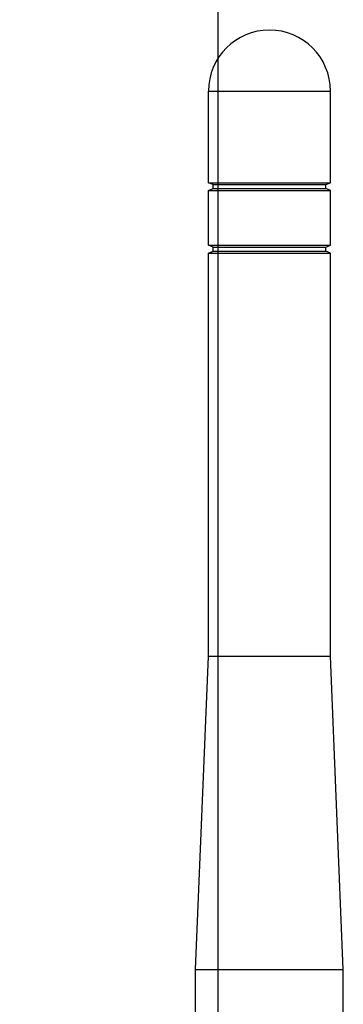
# Model space of a CAD drawing. Header units: inches. Extents: x 0 to 34, y 0 to 22.
# Tile 36 of 125: x 12.9 to 13.5, y 7.2 to 9.1. Entities that reach past the tile are written whole.
import ezdxf

# ---------------------------------------------------------------- set-up
doc = ezdxf.new("R2010")
doc.units = ezdxf.units.IN
doc.header["$LTSCALE"] = 1.87
doc.header["$MEASUREMENT"] = 0
doc.layers.get('0').update_dxf_attribs({"linetype": 'CONTINUOUS'})
doc.layers.add('02___PRT_ALL_AXES', color=7, linetype='CONTINUOUS')
doc.layers.add('DIMENSIONS', color=7, linetype='CONTINUOUS')
doc.styles.get("Standard").update_dxf_attribs({"font": 'txt', "width": 0.8})
doc.dimstyles.new('DIMSTYLE_2', dxfattribs={"dimtxt": 0.125, "dimasz": 0.18, "dimexe": 0.125, "dimexo": 0.0625, "dimgap": 0.09, "dimtad": 0, "dimtih": 1, "dimtoh": 1, "dimdec": 3, "dimlfac": 1.333333, "dimzin": 4, "dimdsep": 46, "dimtxsty": 'STANDARD', "dimblk": '_FILLED', "dimblk1": '_FILLED', "dimblk2": '_FILLED', "dimcen": 0.09, "dimadec": 0, "dimazin": 0, "dimtp": 0.001, "dimtm": 0.001, "dimtfac": 1, "dimtdec": 3, "dimtofl": 0, "dimtmove": 0, "dimatfit": 3, "dimldrblk": '_FILLED', "dimfxl": 1, "dimtolj": 1, "dimtzin": 4, "dimarcsym": 0})

# ---------------------------------------------------------------- blocks, each defined once
blk = doc.blocks.new('*D17')
at = {"layer": 'DIMENSIONS', "color": 2, "linetype": 'CONTINUOUS'}
blk.add_line((13.2907, 6.826), (13.2907, 9.748), dxfattribs=at)
at = {"layer": 'DIMENSIONS', "color": 2, "linetype": 'CONTINUOUS', "insert": (13.2282, 9.8105), "char_height": 0.125, "width": 1.425, "attachment_point": 1, "rotation": 90, "line_spacing_factor": 0.9}
blk.add_mtext('9.116{\\Ftxt.shx;\\W1.000000;\\H0.125000; }[231.55]', dxfattribs=at)
blk = doc.blocks.new('_FILLED')
at = {"color": 0, "linetype": 'BYBLOCK'}
blk.add_solid([(0, 0), (-1, 0.174), (-1, -0.174)], dxfattribs=at)

msp = doc.modelspace()

# ---------------------------------------------------------------- linework, layer by layer
at = {"color": 7, "linetype": 'CONTINUOUS'}
for p, q in [((13.27233, 8.77266), (13.50264, 8.77266)), ((13.28119, 8.76894), (13.27233, 8.77266)), ((13.28119, 8.76894), (13.49378, 8.76894)), ((13.28119, 8.76156), (13.28119, 8.76894)), ((13.49378, 8.76894), (13.50264, 8.77266)), ((13.49378, 8.76156), (13.49378, 8.76894)), ((13.27233, 8.75789), (13.28119, 8.76156)), ((13.27233, 8.75789), (13.50264, 8.75789)), ((13.28119, 8.76156), (13.49378, 8.76156)), ((13.50264, 8.75789), (13.49378, 8.76156)), ((13.27233, 8.65454), (13.50264, 8.65454)), ((13.28119, 8.65083), (13.27233, 8.65454)), ((13.49378, 8.65083), (13.50264, 8.65454)), ((13.27233, 8.63978), (13.28119, 8.64345)), ((13.27233, 8.63978), (13.50264, 8.63978)), ((13.28119, 8.65083), (13.49378, 8.65083)), ((13.28119, 8.64345), (13.28119, 8.65083)), ((13.28119, 8.64345), (13.49378, 8.64345)), ((13.49378, 8.64345), (13.49378, 8.65083)), ((13.50264, 8.63978), (13.49378, 8.64345))]:
    msp.add_line(p, q, dxfattribs=at)
at = {"layer": '02___PRT_ALL_AXES', "color": 7, "linetype": 'CONTINUOUS'}
for p, q in [((13.27233, 8.94539), (13.50264, 8.94539)), ((13.27233, 8.77266), (13.27233, 8.94539)), ((13.50264, 8.77266), (13.50264, 8.94539)), ((13.27233, 8.65454), (13.27233, 8.75789)), ((13.50264, 8.65454), (13.50264, 8.75789)), ((13.27233, 7.87945), (13.27233, 8.63978)), ((13.50264, 7.87945), (13.50264, 8.63978)), ((13.24797, 7.2889), (13.27233, 7.87945)), ((13.27233, 7.87945), (13.50264, 7.87945)), ((13.527, 7.2889), (13.50264, 7.87945)), ((13.24797, 7.2889), (13.527, 7.2889)), ((13.24797, 7.10799), (13.24797, 7.2889)), ((13.527, 7.10799), (13.527, 7.2889))]:
    msp.add_line(p, q, dxfattribs=at)
msp.add_arc((13.38749, 8.94539), 0.11516, 0, 180, dxfattribs=at)

# ---------------------------------------------------------------- dimensions: what is measured, and where the dimension line sits
at = {"layer": 'DIMENSIONS', "color": 2, "linetype": 'CONTINUOUS'}
dim = msp.add_ordinate_dim(feature_location=(13.29074, 6.82596), offset=(0, 2.92209), dtype=1, origin=(6.45374, 6.76346), dimstyle='DIMSTYLE_2', override={"dimtad": 1, "dimtih": 0, "dimtoh": 0}, dxfattribs=at)
dim.commit()
dim.dimension.update_dxf_attribs({"geometry": '*D17', "text_midpoint": (13.29074, 10.52305)})

doc.saveas('drawing.dxf')
